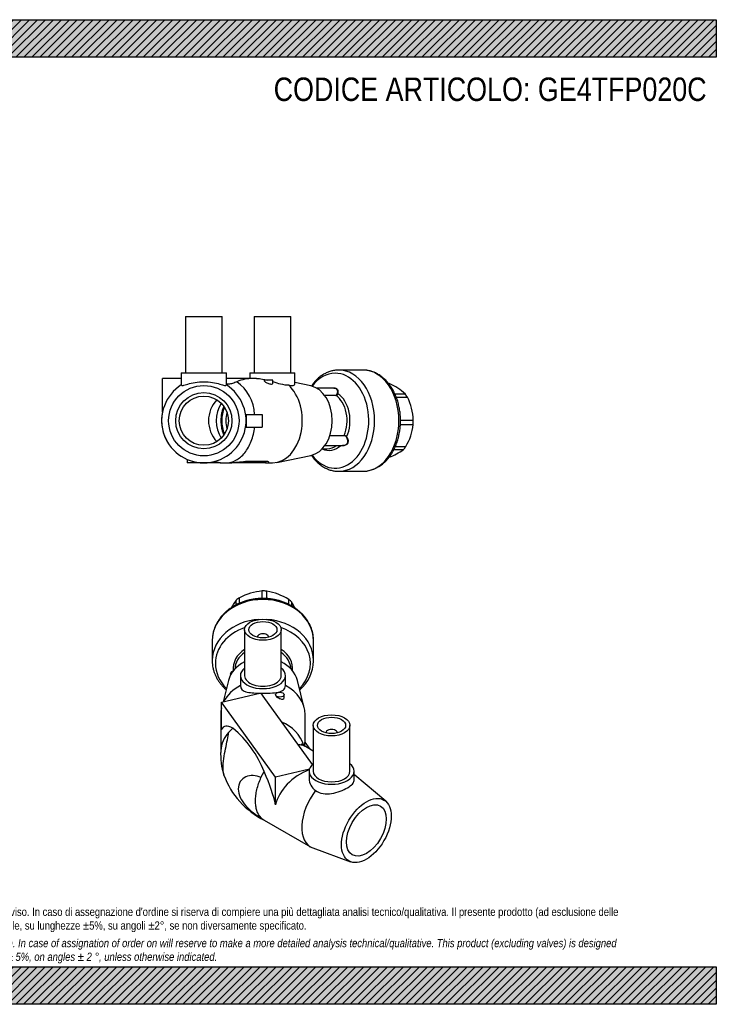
# Model space of a CAD drawing. Header units: millimetres. Extents: x 0 to 495, y 0 to 350.
# Tile 2 of 2: x 247 to 495, y 0 to 350. Entities that reach past the tile are written whole.
import ezdxf

# ---------------------------------------------------------------- set-up
doc = ezdxf.new("R2010")
doc.units = ezdxf.units.MM
doc.header["$LTSCALE"] = 1.666667
for name, color, linetype in [('Default', 7, 'Continuous'), ('GE4P020C', 7, 'Continuous'), ('IOF020C', 7, 'Continuous'), ('PARTE_PE_020', 7, 'Continuous')]:
    doc.layers.add(name, color=color, linetype=linetype)

# ---------------------------------------------------------------- blocks, each defined once
blk = doc.blocks.new('SE1')
at = {"layer": 'GE4P020C', "color": 7, "linetype": 'Continuous'}
for p, q in [((327.41, 133.15), (327.41, 116.82)), ((340.41, 116.82), (340.41, 133.15)), ((331.91, 130.54), (331.91, 130.51)), ((335.91, 130.51), (335.91, 130.54)), ((325.91, 116.82), (325.91, 113.3)), ((341.91, 113.3), (341.91, 116.82)), ((321.67, 115.11), (319.75, 107.51)), ((348.6, 105.42), (346.15, 115.11)), ((319.22, 107.38), (332.76, 110.62)), ((333.15, 110.59), (333.91, 109.53)), ((333.91, 109.53), (351.38, 85.19)), ((338.41, 110.08), (338.41, 110)), ((341.41, 108.94), (341.41, 110.08)), ((338.35, 80.71), (319.22, 107.38)), ((319.22, 97.6), (319.22, 107.38)), ((318.91, 102.94), (318.91, 89.55)), ((348.91, 93.13), (348.91, 102.94)), ((321.71, 96.64), (323.26, 98.12)), ((351.81, 99.15), (351.81, 82.82)), ((364.81, 82.82), (364.81, 99.15)), ((356.31, 96.54), (356.31, 96.5)), ((360.31, 96.5), (360.31, 96.54)), ((348.91, 93.13), (348.74, 93.09)), ((348.74, 93.09), (348.74, 91.77)), ((350.69, 90.66), (348.91, 93.13)), ((351.81, 90.01), (349.02, 91.62)), ((351.38, 85.19), (351.4, 85.15)), ((333.23, 80.57), (334.31, 82.72)), ((350.42, 83.59), (338.35, 80.71)), ((338.35, 70.93), (338.35, 80.71)), ((350.31, 82.82), (350.31, 80.28)), ((366.31, 79.56), (366.31, 82.82)), ((377.53, 72.2), (366.53, 81.42)), ((334.34, 65.45), (350.81, 55.95)), ((351.6, 55.58), (365.09, 50.66))]:
    blk.add_line(p, q, dxfattribs=at)
for centre, radius, start, end in [((299.25, 69.23), 37.57, 21.0453, 50.269), ((335.95, 88.01), 13.14, 17.245, 69.2295), ((329.38, 89.51), 10.47, 137.1209, 176.5308), ((341.85, 88.74), 22.96, 176.4783, 198.4133), ((347.23, 91.31), 28.89, 199.8584, 243.595), ((355.3, 80.26), 4.99, 179.7899, 237.9627)]:
    blk.add_arc(centre, radius, start, end, dxfattribs=at)
for centre, major_axis in [((333.91, 133.15), (-6.5, 0)), ((333.91, 133.15), (-5, 0)), ((339.91, 110.08), (1.5, 0)), ((358.31, 99.15), (6.5, 0)), ((358.31, 99.15), (5, 0)), ((370.68, 61.79), (6.25, 10.83)), ((370.68, 61.79), (-5, -8.66))]:
    blk.add_ellipse(centre, major_axis=major_axis, ratio=0.57735, dxfattribs=at)
for centre, major_axis, ratio, start_param, end_param in [((333.91, 130.54), (-2, 0), 0.57735, 3.112863, 6.283185), ((333.91, 130.54), (-2, 0), 0.57735, 0, 0.02873), ((333.91, 113.04), (12.5, 0), 0.816497, 2.117647, 2.938162), ((333.91, 116.82), (-8, 0), 0.57735, 0, 3.763961), ((333.91, 116.82), (-8, 0), 0.57735, 5.660817, 6.283185), ((333.91, 113.04), (12.5, 0), 0.816497, 0.203431, 1.023945), ((333.91, 116.82), (-6.5, 0), 0.57735, 0, 3.141593), ((333.91, 102.94), (-15, 0), 0.816497, -1.00826, -0.387762), ((333.91, 102.94), (-15, 0), 0.816497, 3.141593, 4.149853), ((333.91, 115.19), (-8, 0), 0.57735, 1.426463, 1.475488), ((333.91, 102.94), (-15, 0), 0.816497, -0.203431, 0), ((333.91, 74.65), (13.86, -24), 0.239146, 2.7531, 3.331658), ((358.31, 96.54), (2, 0), 0.57735, 0, 3.170323), ((358.31, 96.54), (2, 0), 0.57735, 6.254455, 6.283185), ((358.31, 82.82), (8, 0), 0.57735, 2.519224, 6.283185), ((358.31, 82.82), (8, 0), 0.57735, 0, 0.622368), ((323.66, 88.94), (13.86, -24), 0.239146, 0.595333, 1.173891), ((353.05, 71.97), (13.86, 8), 0.717439, 1.357624, 2.54626), ((358.31, 82.82), (6.5, 0), 0.57735, 3.141593, 6.283185), ((358.31, 68.94), (7.5, 12.99), 0.57735, -6.384373, -6.352294), ((358.31, 68.94), (7.5, 12.99), 0.57735, 1.347934, 3.24278)]:
    blk.add_ellipse(centre, major_axis=major_axis, ratio=ratio, start_param=start_param, end_param=end_param, dxfattribs=at)
for points, knots in [([(325.91, 113.3), (325.91, 112.17), (326.65, 111.5), (328.49, 110.94), (329.23, 110.81), (330.88, 110.65), (331.81, 110.6), (332.76, 110.58)], [0, 0, 0, 0, 0.5, 0.5, 0.75, 0.75, 1, 1, 1, 1]), ([(333.15, 110.57), (334.27, 110.56), (335.42, 110.58), (337.55, 110.69), (338.51, 110.79), (340.11, 111.13), (340.77, 111.38), (341.66, 112.13), (341.91, 112.64), (341.91, 113.3)], [0, 0, 0, 0, 0.25, 0.25, 0.5, 0.5, 0.75, 0.75, 1, 1, 1, 1]), ([(338.41, 110.01), (338.41, 110), (338.41, 109.99), (338.42, 109.74), (338.61, 109.46), (339.21, 108.98), (339.6, 108.78), (340.35, 108.53), (340.72, 108.48), (341.24, 108.56), (341.41, 108.7), (341.41, 108.93)], [0.1204752, 0.1204752, 0.1204752, 0.1204752, 0.125, 0.125, 0.25, 0.25, 0.375, 0.375, 0.5, 0.5, 0.6210981, 0.6210981, 0.6210981, 0.6210981]), ([(320.07, 81.47), (320.05, 81.52), (320.03, 81.58), (319.85, 82.23), (319.75, 83.06), (319.75, 85.01), (319.84, 86.14), (320.18, 88.5), (320.41, 89.71), (320.87, 91.99), (321.1, 93.08), (321.47, 95.02), (321.62, 95.89), (321.71, 96.64)], [0.3623653, 0.3623653, 0.3623653, 0.3623653, 0.375, 0.375, 0.5, 0.5, 0.625, 0.625, 0.75, 0.75, 0.875, 0.875, 1, 1, 1, 1]), ([(349.02, 91.62), (349, 91.63), (348.98, 91.64), (348.81, 91.74), (348.64, 91.82), (348.3, 91.96), (348.13, 92.02), (347.44, 92.22), (346.89, 92.29), (346.32, 92.29)], [0.6171358, 0.6171358, 0.6171358, 0.6171358, 0.625, 0.625, 0.6875, 0.6875, 0.75, 0.75, 0.9305891, 0.9305891, 0.9305891, 0.9305891]), ([(348.94, 91.66), (348.84, 91.72), (348.66, 91.81), (348.47, 91.91), (348.31, 92.01), (348.17, 92.1), (348.05, 92.17), (347.92, 92.27), (347.79, 92.37), (347.72, 92.42), (347.7, 92.44), (347.67, 92.48), (347.67, 92.48), (347.67, 92.48)], [0, 0, 0, 0, 0.0410798, 0.0799251, 0.1156564, 0.1483699, 0.1781536, 0.205088, 0.2694834, 0.3110247, 0.3605453, 0.4167928, 0.4232669, 0.4232669, 0.4232669, 0.4232669]), ([(333.23, 80.57), (332.32, 80.96), (331.39, 81.22), (329.54, 81.33), (328.63, 81.19), (327.05, 80.48), (326.36, 79.91), (325.42, 78.42), (325.17, 77.51), (325.16, 75.55), (325.41, 74.5), (326.35, 72.45), (327.03, 71.46), (328.62, 69.67), (329.53, 68.85), (331.38, 67.44), (332.32, 66.84), (333.23, 66.33)], [0, 0, 0, 0, 0.125, 0.125, 0.25, 0.25, 0.375, 0.375, 0.5, 0.5, 0.625, 0.625, 0.75, 0.75, 0.875, 0.875, 1, 1, 1, 1]), ([(333.23, 66.33), (332.92, 66.66), (332.64, 67.04), (332.16, 67.88), (331.95, 68.34), (331.71, 69.1), (331.63, 69.36), (331.51, 69.9), (331.46, 70.19), (331.33, 71.05), (331.29, 71.66), (331.29, 72.6), (331.3, 72.92), (331.34, 73.58), (331.37, 73.92), (331.5, 74.94), (331.62, 75.63), (331.95, 77.02), (332.16, 77.73), (332.64, 79.17), (332.92, 79.87), (333.23, 80.57)], [0, 0, 0, 0, 0.125, 0.125, 0.25, 0.25, 0.3125, 0.3125, 0.375, 0.375, 0.5, 0.5, 0.5625, 0.5625, 0.625, 0.625, 0.75, 0.75, 0.875, 0.875, 1, 1, 1, 1]), ([(352.65, 76.03), (353.39, 75.46), (354.29, 75.08), (356.24, 74.74), (357.28, 74.78), (359.36, 75.12), (360.39, 75.41), (362.32, 76.13), (363.21, 76.55), (364.72, 77.42), (365.31, 77.86), (366.1, 78.71), (366.31, 79.13), (366.31, 79.56), (366.31, 79.56), (366.31, 79.56)], [0, 0, 0, 0, 0.125, 0.125, 0.25, 0.25, 0.375, 0.375, 0.5, 0.5, 0.625, 0.625, 0.75, 0.75, 0.7503931, 0.7503931, 0.7503931, 0.7503931]), ([(334.34, 65.45), (334.23, 65.52), (334.12, 65.59), (333.73, 65.86), (333.47, 66.08), (333.23, 66.33)], [0.8263523, 0.8263523, 0.8263523, 0.8263523, 0.875, 0.875, 1, 1, 1, 1])]:
    blk.add_open_spline(points, degree=3, knots=knots, dxfattribs=at)
at = {"layer": 'IOF020C', "color": 7, "linetype": 'Continuous'}
for p, q in [((324.4, 141.99), (324.4, 143.64)), ((325.59, 142.56), (325.59, 144.53)), ((333.68, 144.26), (333.68, 146.93)), ((335.29, 144.22), (335.29, 146.87)), ((343.09, 142.16), (343.09, 143.9)), ((344.19, 141.58), (344.19, 142.93))]:
    blk.add_line(p, q, dxfattribs=at)
for centre, radius, start, end in [((351.57, 123.9), 33.58, 144.0022, 149.4578), ((335.91, 124.63), 22.41, 95.7026, 117.4019), ((331.38, 124.85), 22.37, 58.405, 79.9103), ((309.84, 123.66), 39.38, 25.9535, 29.2945)]:
    blk.add_arc(centre, radius, start, end, dxfattribs=at)
for major_axis, start_param, end_param in [((-13.22, 0), 5.393039, 5.515325), ((13.22, 0), 1.466048, 1.588335), ((13.22, 0), 0.68065, 0.802937)]:
    blk.add_ellipse((333.91, 136.14), major_axis=major_axis, ratio=0.816497, start_param=start_param, end_param=end_param, dxfattribs=at)
at = {"layer": 'PARTE_PE_020', "color": 7, "linetype": 'Continuous'}
for p, q in [((315.91, 129.21), (315.91, 122.16)), ((351.91, 122.16), (351.91, 129.21)), ((322.51, 117.38), (322.51, 117.22))]:
    blk.add_line(p, q, dxfattribs=at)
blk.add_arc((338.03, 122.38), 13.87, 310.2506, 358.6714, dxfattribs=at)
for centre, major_axis, start_param, end_param in [((333.91, 129.21), (-18, 0), 3.141593, 6.278473), ((333.91, 122.16), (-18, 0), 4.789817, 6.278473), ((333.91, 122.16), (-18, 0), 3.141593, 4.634961), ((333.91, 121.13), (-16.88, 0), 5.099475, 6.283185), ((333.91, 121.13), (-16.88, 0), 2.445518, 4.325303), ((333.91, 129.21), (-18, 0), 6.278473, 6.283185), ((333.91, 119.34), (10.56, 0), 2.233896, 3.235554), ((333.91, 119.34), (-10.56, 0), 3.051559, 4.04929), ((333.91, 118.82), (10, 0), 2.278381, 3.097384), ((333.91, 118.82), (-10, 0), 3.185801, 4.004804), ((333.91, 122.16), (-18, 0), 6.278473, 6.283185), ((333.91, 121.13), (-16.88, 0), 0, 0.696075), ((333.91, 122.16), (-18, 0), 3.134855, 3.141593)]:
    blk.add_ellipse(centre, major_axis=major_axis, ratio=0.816497, start_param=start_param, end_param=end_param, dxfattribs=at)
for points, knots in [([(351.9, 129.11), (351.9, 129.32), (351.91, 129.85), (351.82, 130.83), (351.63, 131.96), (351.33, 133.07), (350.93, 134.17), (350.44, 135.23), (349.84, 136.26), (349.16, 137.26), (348.39, 138.2), (347.53, 139.09), (346.6, 139.93), (345.59, 140.7), (344.51, 141.41), (343.37, 142.05), (342.18, 142.61), (340.93, 143.1), (339.65, 143.51), (338.33, 143.83), (336.99, 144.07), (335.63, 144.22), (334.26, 144.29), (332.89, 144.26), (331.52, 144.16), (330.17, 143.96), (328.83, 143.68), (327.53, 143.31), (326.26, 142.87), (325.04, 142.34), (323.87, 141.74), (322.75, 141.06), (321.7, 140.31), (320.72, 139.5), (319.82, 138.62), (319, 137.69), (318.27, 136.71), (317.64, 135.69), (317.09, 134.63), (316.65, 133.54), (316.31, 132.42), (316.07, 131.29), (315.93, 130.22), (315.92, 129.6), (315.92, 129.28)], [0, 0, 0, 0, 0.011959, 0.035745, 0.059528, 0.083329, 0.107165, 0.131054, 0.155006, 0.179028, 0.203122, 0.227285, 0.251512, 0.275796, 0.300127, 0.324496, 0.348897, 0.373321, 0.397762, 0.422217, 0.446681, 0.471152, 0.49563, 0.520113, 0.544601, 0.569094, 0.593592, 0.618092, 0.642593, 0.667092, 0.691585, 0.716066, 0.740527, 0.764958, 0.789351, 0.813694, 0.837976, 0.862189, 0.886325, 0.910382, 0.934362, 0.958272, 0.982123, 1, 1, 1, 1]), ([(315.92, 122.24), (315.92, 122.13), (315.9, 121.68), (315.97, 120.8), (316.14, 119.67), (316.42, 118.55), (316.79, 117.45), (317.27, 116.38), (317.84, 115.34), (318.5, 114.34), (319.25, 113.38), (320.03, 112.54), (320.58, 112.03), (320.83, 111.8)], [0, 0, 0, 0, 0.0078446, 0.0392934, 0.0707343, 0.1021921, 0.1336926, 0.1652576, 0.1969035, 0.2286402, 0.2604718, 0.2923962, 0.3179993, 0.3179993, 0.3179993, 0.3179993]), ([(322.49, 117.13), (322.48, 117.17), (322.47, 117.22), (322.45, 117.35), (322.45, 117.43), (322.46, 117.6), (322.47, 117.68), (322.52, 117.84), (322.55, 117.91), (322.67, 118.12), (322.79, 118.23), (323.06, 118.42), (323.22, 118.49), (323.4, 118.53)], [0.5333795, 0.5333795, 0.5333795, 0.5333795, 0.5625, 0.5625, 0.625, 0.625, 0.6875, 0.6875, 0.75, 0.75, 0.875, 0.875, 1, 1, 1, 1]), ([(323.21, 118.35), (323.12, 118.31), (323.04, 118.27), (322.83, 118.13), (322.72, 118.02), (322.61, 117.83), (322.57, 117.76), (322.53, 117.61), (322.52, 117.54), (322.51, 117.43), (322.51, 117.41), (322.51, 117.38)], [0.0509216, 0.0509216, 0.0509216, 0.0509216, 0.125, 0.125, 0.25, 0.25, 0.3125, 0.3125, 0.375, 0.375, 0.39321, 0.39321, 0.39321, 0.39321])]:
    blk.add_open_spline(points, degree=3, knots=knots, dxfattribs=at)
blk = doc.blocks.new('SE3')
at = {"layer": 'GE4P020C', "color": 7, "linetype": 'Continuous'}
for p, q in [((306.42, 244.46), (319.42, 244.46)), ((306.42, 244.46), (306.42, 224.46)), ((319.42, 224.46), (319.42, 244.46)), ((330.81, 244.46), (343.81, 244.46)), ((330.81, 244.46), (330.81, 224.46)), ((343.81, 224.46), (343.81, 244.46)), ((304.92, 224.46), (320.92, 224.46)), ((304.92, 224.46), (304.92, 220.15)), ((320.92, 220.15), (320.92, 224.46)), ((329.31, 224.46), (345.31, 224.46)), ((329.31, 224.46), (329.31, 222.46)), ((345.31, 220.47), (345.31, 224.46)), ((298.23, 210.48), (298.23, 222.46)), ((304.92, 222.46), (298.23, 222.46)), ((330.38, 222.46), (320.92, 222.46)), ((331.67, 222.46), (330.38, 222.46)), ((337.4, 221.86), (334.4, 221.86)), ((334.4, 221.86), (334.4, 221.62)), ((337.4, 220.7), (337.4, 221.86)), ((350.95, 219.83), (345.31, 220.98)), ((327.75, 209.71), (327.92, 209.71)), ((327.92, 209.71), (327.92, 207.46)), ((327.92, 209.71), (333.66, 209.71)), ((327.92, 207.46), (327.92, 205.21)), ((333.66, 209.71), (333.66, 207.46)), ((333.66, 207.46), (333.66, 205.21)), ((327.75, 205.21), (327.92, 205.21)), ((327.92, 205.21), (333.66, 205.21)), ((307.01, 193.67), (307.01, 192.46)), ((308.92, 193), (308.92, 192.46)), ((316.92, 193), (316.92, 192.46)), ((318.53, 192.53), (318.53, 192.46)), ((334.84, 193), (327.77, 193)), ((327.77, 193), (327.77, 192.46)), ((334.84, 193), (334.84, 192.46)), ((336.01, 192.46), (336.01, 192.73)), ((338.83, 192.61), (350.95, 195.09)), ((308.92, 192.46), (307.01, 192.46)), ((312.92, 192.46), (308.92, 192.46)), ((316.92, 192.46), (312.92, 192.46)), ((318.53, 192.46), (316.92, 192.46)), ((318.83, 192.46), (318.53, 192.46)), ((318.69, 192.46), (320.7, 192.46)), ((318.83, 192.46), (318.83, 192.48)), ((320.7, 192.46), (322.11, 192.46)), ((327.77, 192.46), (322.11, 192.46)), ((334.84, 192.46), (327.77, 192.46)), ((334.84, 192.46), (336.01, 192.46)), ((336.01, 192.46), (337.31, 192.46))]:
    blk.add_line(p, q, dxfattribs=at)
for radius in [12.5, 10, 8.75]:
    blk.add_circle((312.92, 207.46), radius, dxfattribs=at)
for centre, radius, start, end in [((330.38, 207.46), 15, 90, 112.4447), ((315.77, 208.99), 15.2, 2.6996, 54.2086), ((312.92, 207.46), 15, 122.231, 57.769), ((325.53, 207.46), 10.94, 137.124, 222.876), ((312.9, 207.46), 15, 167.9464, 214.8829), ((319.22, 207.46), 20.45, 204.7494, 205.2472), ((316.61, 165.13), 27.47, 86.0061, 89.3649), ((174.2, 1762.59), 1577.08, 275.38146, 275.58792)]:
    blk.add_arc(centre, radius, start, end, dxfattribs=at)
for centre, major_axis, start_param, end_param in [((337.31, 207.46), (0, 15), 3.141593, 5.720649), ((349.69, 207.46), (0, 12.5), 3.28494, 6.139838), ((323.53, 207.46), (0, -8.75), 3.931205, 5.493573)]:
    blk.add_ellipse(centre, major_axis=major_axis, ratio=0.707107, start_param=start_param, end_param=end_param, dxfattribs=at)
for points, knots in [([(304.92, 220.15), (304.92, 219.97), (305.13, 219.93), (305.94, 220.08), (306.54, 220.27), (308, 220.68), (308.88, 220.9), (310.81, 221.22), (311.85, 221.32), (313.98, 221.32), (315.03, 221.22), (316.96, 220.9), (317.84, 220.68), (319.3, 220.27), (319.9, 220.08), (320.7, 219.93), (320.92, 219.97), (320.92, 220.15)], [0, 0, 0, 0, 0.125, 0.125, 0.25, 0.25, 0.375, 0.375, 0.5, 0.5, 0.625, 0.625, 0.75, 0.75, 0.875, 0.875, 1, 1, 1, 1]), ([(324.66, 221.32), (324.41, 221.21), (324.16, 221.09), (323.66, 220.88), (323.41, 220.79), (322.91, 220.63), (322.66, 220.56), (322.16, 220.47), (321.9, 220.45), (321.41, 220.45), (321.16, 220.47), (320.92, 220.51)], [0, 0, 0, 0, 0.125, 0.125, 0.25, 0.25, 0.375, 0.375, 0.5, 0.5, 0.6210147, 0.6210147, 0.6210147, 0.6210147]), ([(331.66, 222.46), (332.28, 222.46), (333, 222.38), (334.31, 222.14), (334.88, 222.01), (335.45, 221.86)], [0.0565111, 0.0565111, 0.0565111, 0.0565111, 0.25, 0.25, 0.3836627, 0.3836627, 0.3836627, 0.3836627]), ([(334.4, 221.62), (334.4, 221.61), (334.4, 221.61), (334.43, 221.49), (334.61, 221.34), (335.16, 221.01), (335.53, 220.83), (336.3, 220.54), (336.71, 220.44), (337.26, 220.45), (337.4, 220.56), (337.4, 220.69)], [0.2413181, 0.2413181, 0.2413181, 0.2413181, 0.25, 0.25, 0.375, 0.375, 0.5, 0.5, 0.625, 0.625, 0.7433017, 0.7433017, 0.7433017, 0.7433017]), ([(337.4, 221.33), (338.34, 221.05), (339.28, 220.78), (341.19, 220.31), (342.16, 220.15), (342.97, 220.15)], [0.5338559, 0.5338559, 0.5338559, 0.5338559, 0.75, 0.75, 1, 1, 1, 1]), ([(342.97, 220.15), (343.7, 219.97), (344.31, 219.93), (345.11, 220.08), (345.31, 220.27), (345.31, 220.47)], [0, 0, 0, 0, 0.125, 0.125, 0.2492996, 0.2492996, 0.2492996, 0.2492996]), ([(320.7, 192.46), (321.92, 192.46), (323.14, 192.77), (325.46, 194.02), (326.52, 194.92), (328.39, 197.25), (329.17, 198.64), (330.37, 201.75), (330.77, 203.45), (330.95, 205.21)], [0, 0, 0, 0, 0.25, 0.25, 0.5, 0.5, 0.75, 0.75, 1, 1, 1, 1]), ([(318.83, 192.48), (318.83, 192.48), (318.83, 192.49), (318.8, 192.5), (318.7, 192.52), (318.53, 192.53)], [0.4112087, 0.4112087, 0.4112087, 0.4112087, 0.5, 0.5, 1, 1, 1, 1]), ([(336.01, 192.73), (336.01, 192.73), (336.01, 192.73), (336.01, 192.87), (335.59, 193), (334.84, 193)], [0.4998832, 0.4998832, 0.4998832, 0.4998832, 0.5, 0.5, 1, 1, 1, 1])]:
    blk.add_open_spline(points, degree=3, knots=knots, dxfattribs=at)
at = {"layer": 'IOF020C', "color": 7, "linetype": 'Continuous'}
for p, q in [((378.61, 220.61), (378.95, 220.61)), ((380.81, 216.97), (384.47, 216.97)), ((381.31, 215.78), (385.24, 215.78)), ((382.8, 207.69), (387.32, 207.69)), ((382.76, 206.08), (387.27, 206.08)), ((380.44, 197.18), (383.86, 197.18)), ((380.95, 198.28), (384.7, 198.28))]:
    blk.add_line(p, q, dxfattribs=at)
for centre, radius, start, end in [((370.74, 202.15), 20.2, 47.1867, 66.0108), ((369.41, 207.39), 17.91, 0.9529, 27.915), ((369.85, 207.5), 17.48, 328.1631, 355.3416), ((371.09, 214.95), 21.87, 290.4977, 305.6936)]:
    blk.add_arc(centre, radius, start, end, dxfattribs=at)
for major_axis, start_param, end_param in [((0, -13.22), 3.036844, 3.075471), ((0, 13.22), -0.890146, -0.76786), ((0, -13.22), 1.466048, 1.588335), ((0, -13.22), 0.68065, 0.802937)]:
    blk.add_ellipse((377.97, 207.46), major_axis=major_axis, ratio=0.707107, start_param=start_param, end_param=end_param, dxfattribs=at)
at = {"layer": 'PARTE_PE_020', "color": 7, "linetype": 'Continuous'}
for p, q in [((369.49, 225.46), (360.86, 225.46)), ((359.4, 218.98), (353.12, 218.98)), ((355.73, 216.58), (359.79, 216.58)), ((359.82, 216.47), (355.81, 216.47)), ((362.78, 202.08), (357.67, 202.08)), ((357.71, 202.2), (362.78, 202.2)), ((354.99, 197.46), (356.76, 197.46)), ((355.99, 198.69), (362.6, 198.69)), ((360.86, 189.46), (369.49, 189.46))]:
    blk.add_line(p, q, dxfattribs=at)
for centre, radius, start, end in [((359.74, 217.24), 0.662, 274.1874, 347.0847), ((359.75, 217.24), 0.772, 275.2884, 346.4608), ((362.7, 200.96), 1.24, 38.8585, 86.6927), ((362.73, 201.02), 1.06, 37.6295, 87.1875), ((369.01, 201.49), 12.03, 272.1643, 328.961)]:
    blk.add_arc(centre, radius, start, end, dxfattribs=at)
for centre, major_axis, ratio, start_param, end_param in [((359.59, 207.46), (0, 16.88), 0.707107, 2.38425, 6.283185), ((359.59, 207.46), (0, 16.88), 0.707107, 0, 0.757343), ((360.86, 207.46), (0, 18), 0.707107, 0, 0.00138), ((360.86, 207.46), (0, 18), 0.707107, 3.141593, 6.283185), ((369.49, 207.46), (0, 18), 0.707107, 3.141593, 6.283185), ((360.45, 217.1), (0.0966, -0.0258), 0.318577, 3.981744, 5.344852), ((357.39, 207.46), (0, 10.56), 0.707107, 4.140264, 5.853548), ((359.86, 216.56), (0, 0.1), 0.707107, 1.370605, 2.693223), ((356.76, 207.46), (0, 10), 0.707107, 4.158996, 5.834815), ((325.65, 207.46), (0, -9), 0.707107, 4.153284, 5.271494), ((325.65, 207.46), (0, 7), 0.707107, 1.136113, 2.005479), ((362.84, 202.15), (0, 0.1), 0.707107, 1.017404, 2.340021), ((363.63, 201.72), (0.0801, 0.0599), 0.036264, 3.806491, 5.1696), ((357.39, 207.46), (0, 10.56), 0.707107, 2.814188, 3.732484), ((356.76, 207.46), (0, 10), 0.707107, 3.141593, 3.147166), ((356.76, 207.46), (0, 10), 0.707107, 3.147166, 3.643007), ((360.86, 207.46), (0, 18), 0.707107, 3.140156, 3.141593), ((369.49, 207.46), (0, 18), 0.707107, 3.140156, 3.141593)]:
    blk.add_ellipse(centre, major_axis=major_axis, ratio=ratio, start_param=start_param, end_param=end_param, dxfattribs=at)
for points, knots in [([(360.84, 225.45), (360.66, 225.45), (360.3, 225.45), (359.68, 225.4), (359.02, 225.3), (358.36, 225.15), (357.7, 224.96), (357.06, 224.73), (356.42, 224.45), (355.79, 224.13), (355.18, 223.77), (354.58, 223.36), (353.99, 222.92), (353.43, 222.43), (352.88, 221.91), (352.35, 221.35), (351.84, 220.75), (351.44, 220.23), (351.21, 219.9), (351.13, 219.79)], [0, 0, 0, 0, 0.0111116, 0.0265809, 0.0420545, 0.0575482, 0.0730768, 0.0886532, 0.1042879, 0.1199888, 0.1357608, 0.1516057, 0.1675226, 0.183508, 0.1995563, 0.2156605, 0.2318129, 0.2480052, 0.2561479, 0.2561479, 0.2561479, 0.2561479]), ([(379.32, 195.28), (379.41, 195.42), (379.63, 195.75), (380, 196.36), (380.4, 197.08), (380.77, 197.84), (381.11, 198.62), (381.42, 199.42), (381.7, 200.24), (381.95, 201.08), (382.17, 201.94), (382.36, 202.81), (382.51, 203.69), (382.64, 204.58), (382.73, 205.47), (382.78, 206.37), (382.81, 207.28), (382.8, 208.18), (382.75, 209.09), (382.68, 209.98), (382.57, 210.88), (382.43, 211.76), (382.25, 212.64), (382.04, 213.5), (381.81, 214.35), (381.54, 215.18), (381.23, 215.99), (380.9, 216.78), (380.54, 217.55), (380.15, 218.29), (379.74, 219), (379.29, 219.69), (378.82, 220.35), (378.33, 220.97), (377.81, 221.56), (377.27, 222.11), (376.7, 222.63), (376.12, 223.1), (375.52, 223.53), (374.91, 223.93), (374.28, 224.27), (373.64, 224.58), (372.99, 224.84), (372.33, 225.06), (371.67, 225.23), (371, 225.35), (370.33, 225.43), (369.81, 225.46), (369.54, 225.46), (369.47, 225.45)], [0, 0, 0, 0, 0.011961, 0.033914, 0.055875, 0.07785, 0.099833, 0.12182, 0.143805, 0.165788, 0.187767, 0.209741, 0.23171, 0.253675, 0.275637, 0.297596, 0.319556, 0.341516, 0.363478, 0.385444, 0.407415, 0.429393, 0.45138, 0.473375, 0.49538, 0.517396, 0.539421, 0.561456, 0.583497, 0.605543, 0.627588, 0.649626, 0.67165, 0.693651, 0.715619, 0.737544, 0.759412, 0.781212, 0.802931, 0.82456, 0.84609, 0.867516, 0.888837, 0.910056, 0.931179, 0.952218, 0.973188, 0.994108, 1, 1, 1, 1]), ([(359.09, 218.98), (359.35, 219.05), (359.61, 219.05), (360.15, 218.86), (360.39, 218.6), (360.62, 217.9), (360.62, 217.48), (360.5, 217.06)], [0.3240447, 0.3240447, 0.3240447, 0.3240447, 0.5, 0.5, 0.75, 0.75, 1, 1, 1, 1]), ([(360.1, 218.71), (360, 218.8), (359.89, 218.87), (359.65, 218.96), (359.53, 218.98), (359.4, 218.98)], [0.392414, 0.392414, 0.392414, 0.392414, 0.5, 0.5, 0.5914303, 0.5914303, 0.5914303, 0.5914303]), ([(360.38, 217.09), (360.5, 217.5), (360.51, 217.9), (360.34, 218.42), (360.24, 218.58), (360.1, 218.71)], [0, 0, 0, 0, 0.25, 0.25, 0.392414, 0.392414, 0.392414, 0.392414]), ([(320.01, 212.56), (319.97, 212.47), (319.85, 212.19), (319.67, 211.7), (319.48, 211.07), (319.32, 210.44), (319.18, 209.79), (319.09, 209.13), (319.02, 208.46), (318.99, 207.78), (318.99, 207.11), (319.02, 206.44), (319.09, 205.77), (319.19, 205.11), (319.32, 204.46), (319.48, 203.82), (319.68, 203.2), (319.86, 202.72), (319.97, 202.45), (320.01, 202.37)], [0.0908646, 0.0908646, 0.0908646, 0.0908646, 0.1042132, 0.1336569, 0.1630994, 0.192537, 0.2219681, 0.2513931, 0.2808135, 0.3102318, 0.339651, 0.3690747, 0.3985051, 0.4279458, 0.4574, 0.4868701, 0.516358, 0.5458638, 0.5573803, 0.5573803, 0.5573803, 0.5573803]), ([(363.67, 201.74), (363.95, 201.37), (364.13, 200.93), (364.22, 200.04), (364.13, 199.6), (363.68, 198.93), (363.33, 198.71), (362.69, 198.61), (362.43, 198.62), (362.18, 198.68)], [0, 0, 0, 0, 0.25, 0.25, 0.5, 0.5, 0.75, 0.75, 0.9055868, 0.9055868, 0.9055868, 0.9055868]), ([(363.61, 199.07), (363.69, 199.14), (363.75, 199.22), (364.03, 199.62), (364.12, 200.04), (364.02, 200.89), (363.84, 201.32), (363.57, 201.67)], [0.4332198, 0.4332198, 0.4332198, 0.4332198, 0.5, 0.5, 0.75, 0.75, 1, 1, 1, 1]), ([(362.6, 198.69), (362.69, 198.69), (362.79, 198.7), (363.15, 198.76), (363.41, 198.89), (363.61, 199.07)], [0.1894335, 0.1894335, 0.1894335, 0.1894335, 0.25, 0.25, 0.4332198, 0.4332198, 0.4332198, 0.4332198]), ([(351.12, 195.14), (351.21, 195.01), (351.45, 194.67), (351.87, 194.12), (352.39, 193.52), (352.92, 192.96), (353.48, 192.43), (354.05, 191.95), (354.65, 191.5), (355.26, 191.1), (355.88, 190.74), (356.52, 190.42), (357.17, 190.15), (357.82, 189.92), (358.48, 189.73), (359.15, 189.6), (359.82, 189.51), (360.4, 189.46), (360.71, 189.46), (360.84, 189.46)], [0.7435027, 0.7435027, 0.7435027, 0.7435027, 0.7529627, 0.769269, 0.7855532, 0.8018072, 0.8180223, 0.8341892, 0.8502992, 0.866344, 0.8823172, 0.8982141, 0.914033, 0.929775, 0.9454446, 0.9610493, 0.9765997, 0.9921084, 1, 1, 1, 1])]:
    blk.add_open_spline(points, degree=3, knots=knots, dxfattribs=at)

msp = doc.modelspace()

# ---------------------------------------------------------------- hatches: boundary and pattern name
at = {"layer": 'Default', "linetype": 'Continuous'}
h = msp.add_hatch(dxfattribs=at)
h.set_pattern_fill('LINE', scale=0.62992, angle=45, style=0)
h.paths.add_polyline_path([(495, 336.667), (495, 350), (0, 350), (0, 336.667)])
for points in [[(495, 336.667), (495, 350), (0, 350), (0, 336.667)], [(495, 0), (495, 13.333), (0, 13.333), (0, 0)]]:
    msp.add_hatch(color=7, dxfattribs=at).paths.add_polyline_path(points)
h = msp.add_hatch(dxfattribs=at)
h.set_pattern_fill('LINE', scale=0.62992, angle=45, style=0)
h.paths.add_polyline_path([(495, 0), (495, 13.333), (0, 13.333), (0, 0)])

# ---------------------------------------------------------------- linework, layer by layer
at = {"layer": 'Default', "color": 7, "linetype": 'Continuous'}
for p, q in [((0, 350), (495, 350)), ((495, 350), (495, 336.667)), ((495, 336.667), (0, 336.667)), ((0, 13.333), (495, 13.333)), ((495, 13.333), (495, 0)), ((495, 0), (0, 0))]:
    msp.add_line(p, q, dxfattribs=at)

# ---------------------------------------------------------------- block references
at = {"layer": 'Default'}
for name in ['SE3', 'SE1']:
    msp.add_blockref(name, (0, 0), dxfattribs=at)

# ---------------------------------------------------------------- texts
at = {"layer": 'Default', "attachment_point": 1}
for s, insert, char_height, width in [('{\\fArial Narrow|b0||i0||c0|p34;\\C7;\\H8.333333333;\\W1.;CODICE ARTICOLO: GE4TFP020C}', (337.737, 329.434), 8.33333, 156.71854), ("{\\fArial Narrow|b0||i0||c0|p34;\\C7;\\H2.916666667;\\W1.;PLASTITALIA si riserva il diritto di revisionare la presente specifica, mantenendo la conformità alle prescrizioni del prodotto, senza alcun preavviso. In caso di assegnazione d'ordine si riserva di compiere una più dettagliata analisi tecnico/qualitativa. Il presente prodotto (ad esclusione delle \\P}{\\fArial Narrow|b0||i0||c0|p34;\\C7;\\H2.916666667;\\W1.;valvole) è progettato per applicazioni non previste dalla direttiva 2014/68/EU. Tolleranza su diametri e spessori come da normative se applicabile, su lunghezze ±5%, su angoli ±2°, se non diversamente specificato.\\P}{\\fArial Narrow|b0||i0||c0|p34;\\C7;\\H0.8333333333;\\W1.;   \\P}{\\fArial Narrow|b0||i1||c0|p34;\\C7;\\H2.916666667;\\W1.;PLASTITALIA on reserves the right to revise this specification, maintaining the conformity to the requirements of the product, without any notice. In case of assignation of order on will reserve to make a more detailed analysis technical/qualitative. This product (excluding valves) is designed \\P}{\\fArial Narrow|b0||i1||c0|p34;\\C7;\\H2.916666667;\\W1.;for applications not covered by Directive 2014/68 / EU. The tolerance on diameters and thicknesses as the standards if applicable, on lengths ± 5%, on angles ± 2 °, unless otherwise indicated.\\P}", (33.333, 34.337), 2.916667, 428.33333)]:
    msp.add_mtext(s, dxfattribs=dict(at, insert=insert, char_height=char_height, width=width))

doc.saveas('drawing.dxf')
